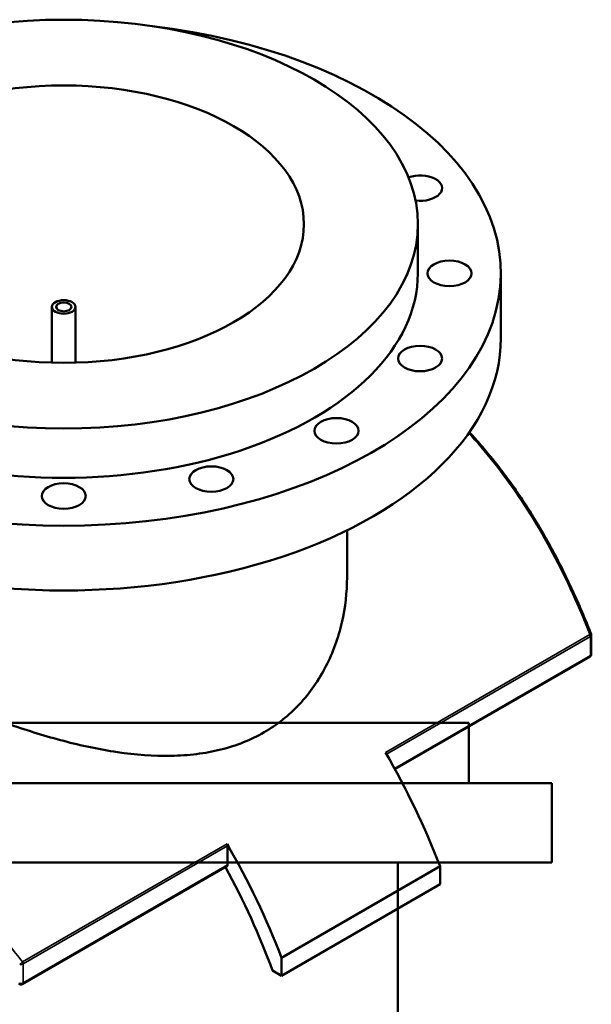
# Model space of a CAD drawing. Header units: millimetres. Extents: x -674 to 1228, y -345 to 992.
# Tile 12 of 12: x 839 to 1228, y 321 to 992. Entities that reach past the tile are written whole.
import ezdxf

# ---------------------------------------------------------------- set-up
doc = ezdxf.new("R2010")
doc.units = ezdxf.units.MM
doc.layers.add('Visible (ANSI)', color=7, linetype='Continuous', lineweight=50)
doc.layers.add('Visible Narrow (ANSI)', color=7, linetype='Continuous', lineweight=35)

msp = doc.modelspace()

# ---------------------------------------------------------------- linework, layer by layer
at = {"layer": 'Visible (ANSI)'}
for p, q in [((1109.7, 818.89), (1109.7, 852.37)), ((1166.2, 774.8), (1166.2, 818.89)), ((860.7, 758.09), (860.7, 796.03)), ((876.7, 758.09), (876.7, 796.03)), ((1061.5, 611.93), (1061.5, 643.99)), ((1227.76, 559.66), (1227.76, 572.59)), ((1226.76, 557.92), (1094.13, 481.35)), ((1144.38, 512.97), (662.38, 512.97)), ((1144.38, 471.97), (1144.38, 512.97)), ((1200.88, 471.97), (605.88, 471.97)), ((1200.88, 417.97), (1200.88, 471.97)), ((980.24, 416.28), (980.24, 429.21)), ((1200.88, 417.97), (605.88, 417.97)), ((1096.18, 247.97), (1096.18, 417.97)), ((979.83, 415.36), (840.73, 335.05)), ((1124.85, 415.35), (1017.01, 353.09)), ((1124.85, 415.35), (1124.85, 403.1)), ((1124.85, 403.1), (1017.01, 340.84)), ((1017.01, 340.84), (1017.01, 353.09)), ((1010.78, 344.44), (1017.01, 340.84))]:
    msp.add_line(p, q, dxfattribs=at)
for centre, start, end in [((1225.76, 572.59), 0, 21.34654), ((1225.76, 559.66), 300, 0), ((839.73, 336.79), 217.18415, 300)]:
    msp.add_arc(centre, 2, start, end, dxfattribs=at)
for centre, major_axis, start_param, end_param in [((868.7, 818.89), (-297.5, 0), 4.915974, 10.791989), ((1111.21, 876.89), (15, 0), 4.502362, 8.410748), ((868.7, 818.89), (-241, 0), 0, 3.141593), ((868.7, 774.8), (-297.5, 0), 0, 3.141593), ((922.61, 397.68), (165, -285.79), 1.307713, 1.570499), ((978.83, 430.03), (1, -1.73), 0.785398, 1.570499), ((814.78, 335.43), (-165, 285.79), 4.449306, 4.712092), ((978.83, 417.09), (1, -1.73), 0, 0.785398), ((814.78, 335.43), (157.5, -272.8), 1.280391, 1.528565)]:
    msp.add_ellipse(centre, major_axis=major_axis, ratio=0.57735, start_param=start_param, end_param=end_param, dxfattribs=at)
for centre, major_axis in [((868.7, 852.37), (241, 0)), ((868.7, 852.37), (163.5, 0)), ((1131.2, 818.89), (-15, 0)), ((868.7, 796.03), (8, 0)), ((868.7, 796.03), (5.2, 0)), ((1111.21, 760.9), (-15, 0)), ((1054.31, 711.73), (15, 0)), ((969.15, 678.88), (15, 0)), ((868.7, 667.34), (15, 0))]:
    msp.add_ellipse(centre, major_axis=major_axis, ratio=0.57735, dxfattribs=at)
for points, knots in [([(1227.62, 573.32), (1226.05, 577.34), (1224.43, 581.34), (1221.12, 589.29), (1219.41, 593.24), (1215.93, 601.07), (1214.14, 604.95), (1210.48, 612.65), (1208.61, 616.47), (1204.77, 624.03), (1202.82, 627.77), (1198.81, 635.17), (1196.77, 638.83), (1192.59, 646.07), (1190.46, 649.64), (1186.11, 656.69), (1183.89, 660.17), (1179.38, 667.02), (1177.08, 670.4), (1172.39, 677.04), (1170.01, 680.31), (1165.17, 686.72), (1162.72, 689.87), (1157.74, 696.01), (1155.23, 699.02), (1150.14, 704.88), (1147.56, 707.74), (1144.88, 710.61), (1144.81, 710.68), (1144.74, 710.76)], [8.873941, 8.873941, 8.873941, 8.873941, 10.172964, 10.172964, 11.471986, 11.471986, 12.771009, 12.771009, 14.070032, 14.070032, 15.369055, 15.369055, 16.668078, 16.668078, 17.967101, 17.967101, 19.266124, 19.266124, 20.565147, 20.565147, 21.86417, 21.86417, 23.15872, 23.15872, 24.443876, 24.443876, 25.720005, 25.720005, 25.754364, 25.754364, 25.754364, 25.754364]), ([(1005.03, 506.52), (1000.61, 503.97), (995.92, 501.69), (986.09, 497.76), (980.94, 496.1), (970.26, 493.43), (964.73, 492.42), (953.37, 491.01), (947.54, 490.62), (929.76, 490.31), (917.49, 491.26), (892.91, 494.85), (880.6, 497.5), (856.86, 503.72), (844.57, 507.52), (819.97, 516.12), (807.66, 520.92), (789.83, 528.49), (783.99, 531.08), (772.61, 536.32), (767.06, 538.97), (756.38, 544.27), (751.24, 546.92), (741.43, 552.16), (736.76, 554.75), (727.97, 559.82), (723.73, 562.37), (715.68, 567.45), (711.86, 569.97), (704.73, 574.96), (701.42, 577.42), (695.38, 582.24), (692.65, 584.61), (685.36, 591.53), (681.73, 595.93), (677, 604.26), (675.9, 608.2), (675.9, 611.93)], [0, 0, 0, 0, 1.874727, 1.874727, 3.749454, 3.749454, 5.624181, 5.624181, 7.498908, 7.498908, 11.248362, 11.248362, 14.997817, 14.997817, 18.726026, 18.726026, 22.454235, 22.454235, 24.31834, 24.31834, 26.182445, 26.182445, 28.04655, 28.04655, 29.910654, 29.910654, 31.774759, 31.774759, 33.638864, 33.638864, 35.502969, 35.502969, 37.367073, 37.367073, 41.095283, 41.095283, 44.823492, 44.823492, 44.823492, 44.823492]), ([(1061.5, 611.93), (1061.5, 601.94), (1060.38, 591.54), (1055.64, 571.01), (1052.02, 560.89), (1044.75, 546.75), (1042.03, 542.2), (1036, 533.57), (1032.7, 529.48), (1025.59, 521.88), (1021.77, 518.36), (1013.7, 511.95), (1009.45, 509.07), (1005.03, 506.52)], [104.644801, 104.644801, 104.644801, 104.644801, 108.394255, 108.394255, 112.143709, 112.143709, 114.018436, 114.018436, 115.893163, 115.893163, 117.76789, 117.76789, 119.642617, 119.642617, 119.642617, 119.642617])]:
    msp.add_open_spline(points, degree=3, knots=knots, dxfattribs=at)
at = {"layer": 'Visible Narrow (ANSI)'}
for p, q in [((1226.76, 573.17), (1087.66, 492.86)), ((1088.37, 491.64), (1227.17, 571.77)), ((1227.17, 571.77), (1227.17, 558.84)), ((1227.17, 558.84), (1093.85, 481.87)), ((979.83, 430.6), (840.73, 350.3)), ((841.15, 348.9), (980.24, 429.21)), ((980.24, 416.28), (841.15, 335.97)), ((841.15, 335.97), (841.15, 348.9))]:
    msp.add_line(p, q, dxfattribs=at)
for centre, major_axis, ratio, start_param, end_param in [((1225.76, 572.59), (1.86, 0.73), 0.105439, 0, 0.963289), ((1225.76, 572.59), (1, -1.73), 0.57735, 0.785398, 1.570499), ((1225.76, 572.59), (2, 0), 0.57735, 5.497787, 6.283185), ((1225.76, 559.66), (1, -1.73), 0.57735, 0, 0.785398), ((1225.76, 559.66), (2, 0), 0.57735, 5.497787, 6.283185), ((839.73, 349.72), (-1.56, -1.25), 0.105916, 0.788574, 2.17823), ((839.73, 349.72), (2, 0), 0.57735, 4.184524, 5.497787), ((839.73, 349.72), (-1, 1.73), 0.57735, 3.926991, 4.712092), ((839.73, 336.79), (-1.59, -1.21), 0.13064, 0, 0.791568), ((839.73, 336.79), (-2, 0), 0.57735, 1.042932, 2.356194), ((839.73, 336.79), (1, -1.73), 0.57735, 0, 0.785398)]:
    msp.add_ellipse(centre, major_axis=major_axis, ratio=ratio, start_param=start_param, end_param=end_param, dxfattribs=at)
for points, knots in [([(1144.27, 710.09), (1150.03, 703.91), (1155.62, 697.41), (1172.98, 675.61), (1184.02, 659.19), (1204.11, 624.32), (1213.17, 605.85), (1223.13, 582.25), (1224.97, 577.72), (1226.76, 573.17)], [-25.655622, -25.655622, -25.655622, -25.655622, -22.836962, -22.836962, -16.589447, -16.589447, -10.341936, -10.341936, -8.873941, -8.873941, -8.873941, -8.873941]), ([(840.73, 350.3), (837.68, 354.12), (834.57, 357.92), (818, 377.71), (803.71, 393.15), (774.07, 422.52), (758.73, 436.44), (728.3, 461.91), (713.23, 473.52), (683.42, 494.6), (668.7, 504.07), (654.44, 512.3), (640.19, 520.53), (626.41, 527.52), (600.26, 538.74), (587.89, 542.98), (564.42, 548.63), (553.38, 549.93), (533.28, 549.28), (524.22, 547.32), (514.28, 542.86), (512.45, 541.92), (510.67, 540.9)], [-58.030901, -58.030901, -58.030901, -58.030901, -56.562215, -56.562215, -50.314952, -50.314952, -44.067683, -44.067683, -38.056577, -38.056577, -32.045466, -32.045466, -32.045466, -26.034355, -26.034355, -20.023249, -20.023249, -13.775981, -13.775981, -7.528717, -7.528717, -6.069983, -6.069983, -6.069983, -6.069983])]:
    msp.add_open_spline(points, degree=3, knots=knots, dxfattribs=at)

doc.saveas('drawing.dxf')
